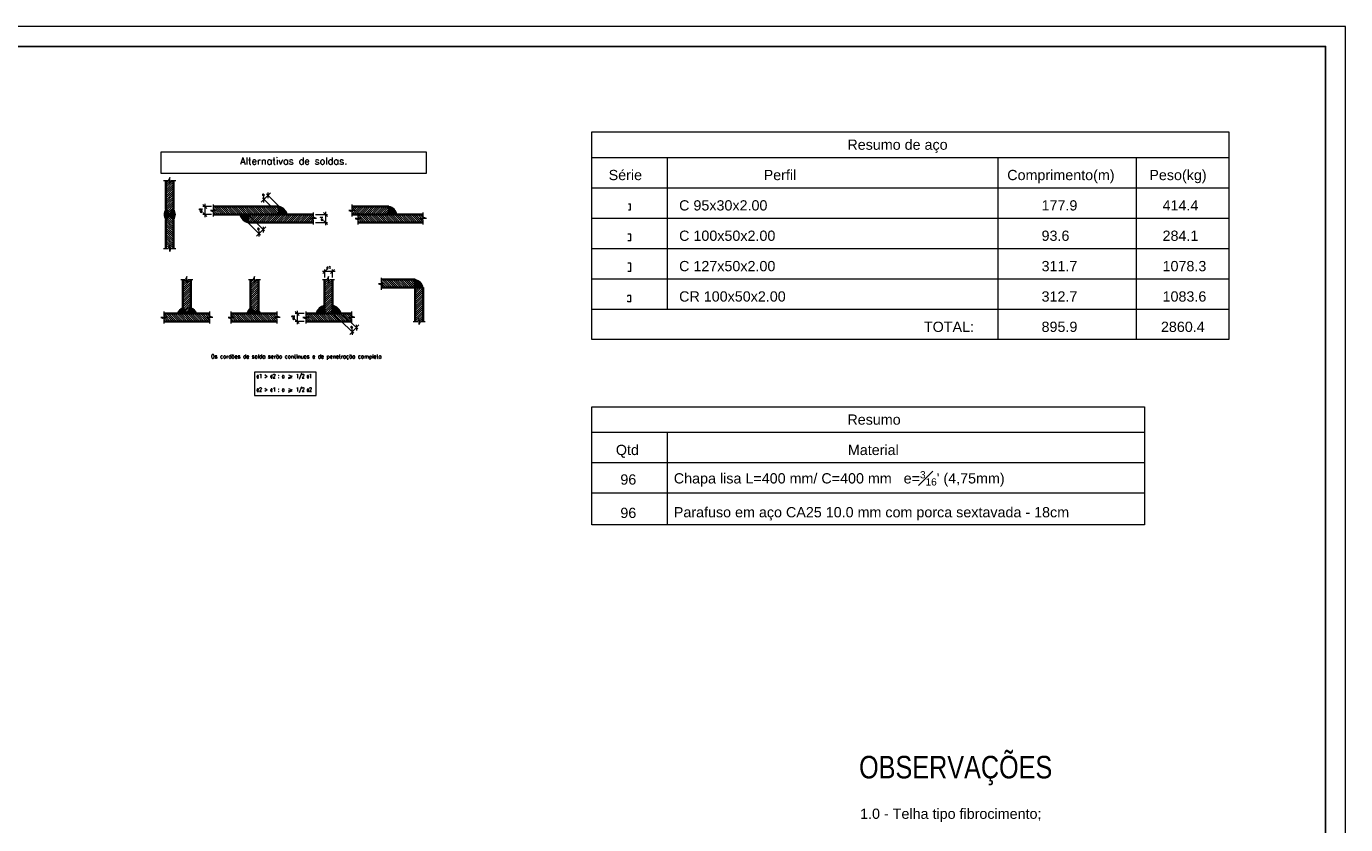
# Model space of a CAD drawing. Header units: millimetres. Extents: x -125 to 300, y 6 to 90.
# Tile 68 of 132: x 80 to 146, y 50 to 90. Entities that reach past the tile are written whole.
import ezdxf
from ezdxf.enums import TextEntityAlignment as Align

# ---------------------------------------------------------------- set-up
doc = ezdxf.new("R2010")
doc.units = ezdxf.units.MM
for name, color, linetype, lineweight in [('0-CYPE0', 1, 'Continuous', 13), ('0-CYPE1', 2, 'Continuous', 18), ('0-CYPE2', 4, 'Continuous', 35), ('Aux', 7, 'Continuous', 5), ('Banzo superior e inferior', 2, 'Continuous', 9), ('CYPECABECERA', 2, 'Continuous', 18), ('Diagonal', 76, 'Continuous', 9), ('Metálica', 255, 'Continuous', 9), ('Montante', 212, 'Continuous', 9), ('Texto carimbo', 7, 'Continuous', 13)]:
    doc.layers.add(name, color=color, linetype=linetype, lineweight=lineweight)
doc.layers.add('MARGINT', color=7, linetype='Continuous')
doc.styles.add('ARIAL', font='arial.ttf')
doc.styles.add('CYPETXT', font='romans', dxfattribs={"height": 0.2})

# ---------------------------------------------------------------- blocks, each defined once
blk = doc.blocks.new('diagonal')
at = {"layer": 'Diagonal'}
for p, q in [((-212.141, 71.526), (-212.081, 71.526)), ((-212.141, 71.34), (-212.081, 71.34)), ((-212.081, 71.34), (-212.081, 71.526))]:
    blk.add_line(p, q, dxfattribs=at)
blk = doc.blocks.new('banzos')
at = {"layer": 'Banzo superior e inferior'}
for p, q in [((-209.845, 75.621), (-209.945, 75.621)), ((-209.845, 75.367), (-209.945, 75.367)), ((-209.845, 75.367), (-209.845, 75.621))]:
    blk.add_line(p, q, dxfattribs=at)
blk = doc.blocks.new('montante')
at = {"layer": 'Montante'}
for p, q in [((-209.557, 76.481), (-209.657, 76.481)), ((-209.557, 76.281), (-209.657, 76.281)), ((-209.557, 76.281), (-209.557, 76.481))]:
    blk.add_line(p, q, dxfattribs=at)

msp = doc.modelspace()

# ---------------------------------------------------------------- linework, layer by layer
at = {"layer": '0-CYPE0'}
for p, q in [((87.15545, 82.11719), (87.35112, 82.31286)), ((87.35112, 82.40947), (87.28787, 82.25666)), ((87.35112, 82.10385), (87.35112, 82.40947)), ((87.04938, 82.25666), (87.28787, 82.25666)), ((87.15545, 82.22325), (87.18885, 82.25666)), ((87.15545, 81.90506), (87.50705, 82.25666)), ((87.15545, 82.01112), (87.35112, 82.2068)), ((87.15545, 81.79899), (87.5468, 82.19034)), ((87.15545, 81.69292), (87.5468, 82.08428)), ((87.15545, 81.58686), (87.5468, 81.97821)), ((87.15545, 81.48079), (87.5468, 81.87214)), ((87.15545, 81.37473), (87.5468, 81.76608)), ((87.15545, 81.26866), (87.5468, 81.66001)), ((87.35112, 82.10385), (87.41437, 82.25666)), ((87.41437, 82.25666), (87.65286, 82.25666)), ((87.15545, 81.16259), (87.5468, 81.55395)), ((87.15545, 81.05653), (87.5468, 81.44788)), ((87.15545, 80.95046), (87.5468, 81.34181)), ((87.15545, 80.8444), (87.5468, 81.23575)), ((87.19232, 80.7752), (87.5468, 81.12968)), ((87.23485, 80.71167), (87.5468, 81.02362)), ((89.53735, 80.82375), (89.53735, 81.06224)), ((96.45135, 80.82375), (96.45135, 81.06224)), ((87.5468, 80.04373), (87.20987, 80.38065)), ((87.5468, 80.14979), (87.2524, 80.44419)), ((87.27738, 80.64814), (87.5468, 80.91755)), ((87.5468, 80.25586), (87.29494, 80.50772)), ((87.31992, 80.5846), (87.50874, 80.77342)), ((87.42008, 80.48865), (87.3439, 80.56482)), ((89.38454, 80.76049), (89.53735, 80.69724)), ((89.69017, 80.76049), (89.38454, 80.76049)), ((89.64449, 80.7794), (89.53735, 80.88654)), ((89.69017, 80.76049), (89.53735, 80.82375)), ((89.53735, 80.45875), (89.53735, 80.69724)), ((89.6456, 80.56616), (89.53735, 80.6744)), ((89.75033, 80.5675), (89.55733, 80.76049)), ((89.9638, 80.56616), (89.5632, 80.96675)), ((89.85773, 80.56616), (89.6634, 80.76049)), ((90.0712, 80.56482), (89.67061, 80.96541)), ((90.17727, 80.56482), (89.77668, 80.96541)), ((90.28334, 80.56482), (89.88408, 80.96407)), ((90.3894, 80.56482), (89.98881, 80.96541)), ((90.49547, 80.56482), (90.09488, 80.96541)), ((90.60153, 80.56482), (90.20228, 80.96407)), ((90.7076, 80.56482), (90.30701, 80.96541)), ((90.81367, 80.56482), (90.41307, 80.96541)), ((90.91973, 80.56482), (90.52048, 80.96407)), ((91.0258, 80.56482), (90.62521, 80.96541)), ((91.13186, 80.56482), (90.73127, 80.96541)), ((91.23793, 80.56482), (90.83734, 80.96541)), ((91.344, 80.56482), (90.9434, 80.96541)), ((91.45006, 80.56482), (91.04947, 80.96541)), ((91.55613, 80.56482), (91.15554, 80.96541)), ((91.25495, 80.47221), (91.34755, 80.56482)), ((91.25495, 80.26008), (91.55969, 80.56482)), ((91.25495, 80.36614), (91.45362, 80.56482)), ((91.66219, 80.56482), (91.2616, 80.96541)), ((91.26516, 80.16423), (91.66575, 80.56482)), ((91.76826, 80.56482), (91.36767, 80.96541)), ((91.37122, 80.16423), (91.77182, 80.56482)), ((91.87433, 80.56482), (91.47373, 80.96541)), ((91.47729, 80.16423), (91.87788, 80.56482)), ((91.98039, 80.56482), (91.5798, 80.96541)), ((91.58336, 80.16423), (91.98395, 80.56482)), ((92.08646, 80.56482), (91.68587, 80.96541)), ((91.68942, 80.16423), (92.09002, 80.56482)), ((92.19252, 80.56482), (91.79193, 80.96541)), ((91.79549, 80.16423), (92.19608, 80.56482)), ((92.29859, 80.56482), (91.898, 80.96541)), ((91.90156, 80.16423), (92.30215, 80.56482)), ((92.40466, 80.56482), (92.00406, 80.96541)), ((92.00762, 80.16423), (92.40821, 80.56482)), ((92.51072, 80.56482), (92.11013, 80.96541)), ((92.11369, 80.16423), (92.51428, 80.56482)), ((92.61679, 80.56482), (92.2162, 80.96541)), ((92.21975, 80.16423), (92.62035, 80.56482)), ((92.72285, 80.56482), (92.32226, 80.96541)), ((92.32582, 80.16423), (92.72641, 80.56482)), ((92.8106, 80.58314), (92.42833, 80.96541)), ((92.43189, 80.16423), (92.83248, 80.56482)), ((92.8106, 80.6892), (92.53439, 80.96541)), ((92.53795, 80.16423), (92.93854, 80.56482)), ((92.8106, 80.79527), (92.64046, 80.96541)), ((92.64402, 80.16423), (93.04461, 80.56482)), ((92.8106, 80.90134), (92.74653, 80.96541)), ((92.75008, 80.16423), (93.15068, 80.56482)), ((92.85615, 80.16423), (93.25674, 80.56482)), ((92.96222, 80.16423), (93.36281, 80.56482)), ((93.06828, 80.16423), (93.46887, 80.56482)), ((93.17435, 80.16423), (93.57494, 80.56482)), ((93.28041, 80.16423), (93.68101, 80.56482)), ((93.38648, 80.16423), (93.78707, 80.56482)), ((93.49255, 80.16423), (93.89314, 80.56482)), ((93.59861, 80.16423), (93.9992, 80.56482)), ((93.70468, 80.16423), (94.10527, 80.56482)), ((93.81074, 80.16423), (94.21134, 80.56482)), ((93.91681, 80.16423), (94.3174, 80.56482)), ((94.02288, 80.16423), (94.42347, 80.56482)), ((94.12894, 80.16423), (94.52819, 80.56348)), ((94.23501, 80.16423), (94.41449, 80.34371)), ((94.37538, 80.3599), (94.52819, 80.29665)), ((94.68101, 80.3599), (94.37538, 80.3599)), ((94.43068, 80.3599), (94.52819, 80.45741)), ((94.52819, 80.42315), (94.52819, 80.66164)), ((94.68101, 80.3599), (94.52819, 80.42315)), ((96.45135, 80.90134), (96.51542, 80.96541)), ((96.45135, 80.58314), (96.83362, 80.96541)), ((96.60416, 80.76049), (96.45135, 80.82375)), ((96.45135, 80.6892), (96.52264, 80.76049)), ((96.45135, 80.45875), (96.45135, 80.69724)), ((96.47149, 80.81541), (96.62149, 80.96541)), ((96.5391, 80.56482), (96.93969, 80.96541)), ((96.5465, 80.78436), (96.72756, 80.96541)), ((96.60564, 80.3599), (96.75846, 80.29665)), ((96.91127, 80.3599), (96.60564, 80.3599)), ((96.64516, 80.56482), (97.04575, 80.96541)), ((96.75123, 80.56482), (97.15182, 80.96541)), ((96.95165, 80.16423), (96.75597, 80.3599)), ((96.75846, 80.42315), (96.75846, 80.66164)), ((96.82727, 80.39467), (96.75846, 80.46348)), ((96.91127, 80.3599), (96.75846, 80.42315)), ((97.16378, 80.16423), (96.76319, 80.56482)), ((96.85729, 80.56482), (97.25789, 80.96541)), ((97.05771, 80.16423), (96.86204, 80.3599)), ((97.26984, 80.16423), (96.86925, 80.56482)), ((96.96336, 80.56482), (97.36395, 80.96541)), ((97.37591, 80.16423), (96.97532, 80.56482)), ((97.06943, 80.56482), (97.47002, 80.96541)), ((97.48198, 80.16423), (97.08138, 80.56482)), ((97.17549, 80.56482), (97.57608, 80.96541)), ((97.58804, 80.16423), (97.18745, 80.56482)), ((97.28156, 80.56482), (97.68215, 80.96541)), ((97.69411, 80.16423), (97.29352, 80.56482)), ((97.38762, 80.56482), (97.78822, 80.96541)), ((97.80017, 80.16423), (97.39958, 80.56482)), ((97.49369, 80.56482), (97.89428, 80.96541)), ((97.90624, 80.16423), (97.50565, 80.56482)), ((97.59976, 80.56482), (98.00035, 80.96541)), ((98.01231, 80.16423), (97.61171, 80.56482)), ((97.70582, 80.56482), (98.10641, 80.96541)), ((98.11837, 80.16423), (97.71912, 80.56348)), ((97.81189, 80.56482), (98.21248, 80.96541)), ((98.22444, 80.16423), (97.82385, 80.56482)), ((97.91795, 80.56482), (98.29165, 80.93851)), ((98.3305, 80.16423), (97.92991, 80.56482)), ((98.02402, 80.56482), (98.29165, 80.83245)), ((98.43657, 80.16423), (98.03598, 80.56482)), ((98.13009, 80.56482), (98.29165, 80.72638)), ((98.54264, 80.16423), (98.14204, 80.56482)), ((98.23615, 80.56482), (98.29165, 80.62032)), ((98.6487, 80.16423), (98.24811, 80.56482)), ((98.75477, 80.16423), (98.35418, 80.56482)), ((98.86083, 80.16423), (98.46024, 80.56482)), ((98.9669, 80.16423), (98.56631, 80.56482)), ((99.07297, 80.16423), (98.67237, 80.56482)), ((99.17903, 80.16423), (98.77844, 80.56482)), ((99.2851, 80.16423), (98.88451, 80.56482)), ((99.39116, 80.16423), (98.99057, 80.56482)), ((99.49723, 80.16423), (99.09664, 80.56482)), ((99.6033, 80.16423), (99.2027, 80.56482)), ((99.70936, 80.16423), (99.30877, 80.56482)), ((99.81543, 80.16423), (99.41484, 80.56482)), ((99.92149, 80.16423), (99.5209, 80.56482)), ((100.00924, 80.18254), (99.62697, 80.56482)), ((99.93795, 80.3599), (99.73303, 80.56482)), ((100.04402, 80.3599), (99.8391, 80.56482)), ((99.85643, 80.3599), (100.00924, 80.29665)), ((100.16205, 80.3599), (99.85643, 80.3599)), ((100.00924, 80.50074), (99.94517, 80.56482)), ((100.00924, 80.42315), (100.00924, 80.66164)), ((100.16205, 80.3599), (100.00924, 80.42315)), ((87.5468, 79.83159), (87.15545, 80.22295)), ((87.5468, 79.72553), (87.15545, 80.11688)), ((87.5468, 79.61946), (87.15545, 80.01081)), ((87.5468, 79.5134), (87.15545, 79.90475)), ((87.5468, 79.40733), (87.15545, 79.79868)), ((87.5468, 79.30126), (87.15545, 79.69262)), ((87.5468, 79.93766), (87.16734, 80.31712)), ((94.34107, 80.16423), (94.48951, 80.31266)), ((94.44714, 80.16423), (94.52819, 80.24528)), ((94.52819, 80.05816), (94.52819, 80.29665)), ((96.75846, 80.05816), (96.75846, 80.29665)), ((96.84558, 80.16423), (96.75846, 80.25135)), ((100.00924, 80.28861), (99.99552, 80.30233)), ((100.00924, 80.05816), (100.00924, 80.29665)), ((87.5468, 79.1952), (87.15545, 79.58655)), ((87.5468, 79.08913), (87.15545, 79.48048)), ((87.5468, 78.98307), (87.15545, 79.37442)), ((87.5468, 78.877), (87.15545, 79.26835)), ((87.3338, 78.98394), (87.15545, 79.16229)), ((87.30275, 78.90892), (87.15545, 79.05622)), ((87.04938, 78.87298), (87.28787, 78.87298)), ((87.23262, 78.87298), (87.15545, 78.95015)), ((87.44475, 78.87298), (87.35112, 78.96661)), ((87.35112, 78.72017), (87.41437, 78.87298)), ((87.41437, 78.87298), (87.65286, 78.87298)), ((87.90772, 77.31395), (88.14621, 77.31395)), ((88.01378, 77.21209), (88.11564, 77.31395)), ((88.01378, 77.10603), (88.20946, 77.3017)), ((88.01378, 76.89389), (88.41437, 77.29449)), ((88.01378, 76.99996), (88.20946, 77.19564)), ((88.01378, 76.78783), (88.41437, 77.18842)), ((88.01378, 76.68176), (88.41437, 77.08235)), ((88.20946, 77.16113), (88.27271, 77.31395)), ((88.23383, 77.22), (88.32777, 77.31395)), ((88.27271, 77.31395), (88.5112, 77.31395)), ((91.27895, 77.31395), (91.51744, 77.31395)), ((91.38502, 77.16669), (91.5807, 77.36237)), ((91.38502, 77.27276), (91.42621, 77.31395)), ((91.38502, 76.95456), (91.74441, 77.31395)), ((91.38502, 77.06062), (91.5807, 77.2563)), ((91.38502, 76.84849), (91.78201, 77.24548)), ((91.38502, 76.74243), (91.78201, 77.13941)), ((91.5807, 77.16113), (91.64395, 77.31395)), ((91.64395, 77.31395), (91.88244, 77.31395)), ((94.97442, 77.31395), (95.21291, 77.31395)), ((95.08049, 77.12129), (95.27617, 77.31696)), ((95.08049, 77.22735), (95.16708, 77.31395)), ((95.08049, 76.90915), (95.48108, 77.30975)), ((95.08049, 77.01522), (95.27617, 77.2109)), ((95.08049, 76.80309), (95.48108, 77.20368)), ((95.08049, 76.69702), (95.48108, 77.09762)), ((95.27617, 77.16113), (95.33942, 77.31395)), ((95.31131, 77.24604), (95.37921, 77.31395)), ((95.33942, 77.31395), (95.57791, 77.31395)), ((97.76611, 77.10903), (97.91892, 77.04578)), ((98.07173, 77.10903), (97.76611, 77.10903)), ((97.91892, 77.17228), (97.91892, 77.41077)), ((98.03881, 77.12266), (97.91892, 77.24254)), ((98.07173, 77.10903), (97.91892, 77.17228)), ((97.91892, 76.80729), (97.91892, 77.04578)), ((98.14204, 76.91335), (97.94637, 77.10903)), ((98.35418, 76.91335), (97.95358, 77.31395)), ((98.24811, 76.91335), (98.05243, 77.10903)), ((98.46024, 76.91335), (98.05965, 77.31395)), ((98.56631, 76.91335), (98.16572, 77.31395)), ((98.67237, 76.91335), (98.27178, 77.31395)), ((98.77844, 76.91335), (98.37785, 77.31395)), ((98.88451, 76.91335), (98.48391, 77.31395)), ((98.99057, 76.91335), (98.58998, 77.31395)), ((99.09664, 76.91335), (98.69605, 77.31395)), ((99.2027, 76.91335), (98.80211, 77.31395)), ((99.30877, 76.91335), (98.90818, 77.31395)), ((99.41484, 76.91335), (99.01424, 77.31395)), ((99.5209, 76.91335), (99.12031, 77.31395)), ((99.60865, 76.93167), (99.22638, 77.31395)), ((99.60865, 77.03774), (99.33244, 77.31395)), ((99.60865, 77.1438), (99.43851, 77.31395)), ((99.60865, 77.24987), (99.54457, 77.31395)), ((88.01378, 76.5757), (88.41437, 76.97629)), ((88.01378, 76.46963), (88.41437, 76.87022)), ((88.01378, 76.36356), (88.41437, 76.76416)), ((88.01378, 76.2575), (88.41437, 76.65809)), ((88.01378, 76.15143), (88.41437, 76.55202)), ((88.01378, 76.04537), (88.41437, 76.44596)), ((91.38502, 76.63636), (91.78201, 77.03334)), ((91.38502, 76.53029), (91.78201, 76.92728)), ((91.38502, 76.42423), (91.78201, 76.82121)), ((91.38502, 76.31816), (91.78201, 76.71515)), ((91.38502, 76.2121), (91.78201, 76.60908)), ((91.38502, 76.10603), (91.78201, 76.50301)), ((91.38502, 75.99996), (91.78201, 76.39695)), ((95.08049, 76.59096), (95.48108, 76.99155)), ((95.08049, 76.48489), (95.48108, 76.88548)), ((95.08049, 76.37882), (95.48108, 76.77942)), ((95.08049, 76.27276), (95.48108, 76.67335)), ((95.08049, 76.16669), (95.48108, 76.56729)), ((95.08049, 76.06063), (95.48108, 76.46122)), ((98.03598, 76.91335), (97.91892, 77.03041)), ((97.92991, 76.91335), (97.91892, 76.92435)), ((99.60865, 76.82676), (99.69524, 76.91335)), ((99.60865, 76.72069), (99.80131, 76.91335)), ((99.60865, 76.61463), (99.90737, 76.91335)), ((99.60865, 76.50856), (100.00924, 76.90915)), ((99.60865, 76.4025), (100.00924, 76.80309)), ((99.60865, 76.29643), (100.00924, 76.69702)), ((99.60865, 76.19036), (100.00924, 76.59096)), ((99.60865, 76.0843), (100.00924, 76.48489)), ((99.60865, 75.97823), (100.00924, 76.37882)), ((88.01378, 75.9393), (88.41437, 76.33989)), ((88.04036, 75.85982), (88.41437, 76.23383)), ((88.0831, 75.79648), (88.41437, 76.12776)), ((88.12583, 75.73315), (88.41437, 76.02169)), ((88.16856, 75.66981), (88.41437, 75.91563)), ((89.35914, 75.48255), (89.35914, 75.72104)), ((91.38752, 75.8964), (91.78201, 76.29088)), ((91.43737, 75.84018), (91.78201, 76.18482)), ((91.48722, 75.78396), (91.78201, 76.07875)), ((91.53707, 75.72775), (91.78201, 75.97268)), ((91.58692, 75.67153), (91.78201, 75.86662)), ((92.70785, 75.48255), (92.70785, 75.72104)), ((94.15465, 75.48255), (94.15465, 75.72104)), ((95.08049, 75.95456), (95.48108, 76.35515)), ((95.08049, 75.84849), (95.48108, 76.24909)), ((95.08049, 75.74243), (95.48108, 76.14302)), ((95.08049, 75.63636), (95.48108, 76.03696)), ((95.17441, 75.62421), (95.48108, 75.93089)), ((95.28047, 75.62421), (95.48108, 75.82482)), ((99.60865, 75.87217), (100.00924, 76.27276)), ((99.60865, 75.7661), (100.00924, 76.16669)), ((99.60865, 75.66003), (100.00924, 76.06063)), ((99.60865, 75.55397), (100.00924, 75.95456)), ((99.60865, 75.4479), (100.00924, 75.84849)), ((99.60865, 75.34184), (100.00924, 75.74243)), ((86.91621, 75.4193), (87.06902, 75.35604)), ((87.22183, 75.4193), (86.91621, 75.4193)), ((87.15351, 75.44758), (87.06902, 75.53207)), ((87.06902, 75.11755), (87.06902, 75.35604)), ((87.16533, 75.22362), (87.06902, 75.31994)), ((87.2714, 75.22362), (87.07572, 75.4193)), ((87.48353, 75.22362), (87.08294, 75.62421)), ((87.37746, 75.22362), (87.18179, 75.4193)), ((87.5896, 75.22362), (87.189, 75.62421)), ((87.69566, 75.22362), (87.29507, 75.62421)), ((87.80173, 75.22362), (87.40114, 75.62421)), ((87.90779, 75.22362), (87.5072, 75.62421)), ((88.01386, 75.22362), (87.61327, 75.62421)), ((88.11993, 75.22362), (87.71933, 75.62421)), ((88.22599, 75.22362), (87.8254, 75.62421)), ((88.33206, 75.22362), (87.93147, 75.62421)), ((88.43812, 75.22362), (88.03753, 75.62421)), ((88.54419, 75.22362), (88.1436, 75.62421)), ((88.65026, 75.22362), (88.24966, 75.62421)), ((88.75632, 75.22362), (88.35573, 75.62421)), ((88.86239, 75.22362), (88.4618, 75.62421)), ((88.96845, 75.22362), (88.56786, 75.62421)), ((89.07452, 75.22362), (88.67393, 75.62421)), ((89.18059, 75.22362), (88.77999, 75.62421)), ((89.28665, 75.22362), (88.88606, 75.62421)), ((89.35914, 75.2572), (88.99213, 75.62421)), ((89.30311, 75.4193), (89.09819, 75.62421)), ((89.40917, 75.4193), (89.20426, 75.62421)), ((89.20633, 75.4193), (89.35914, 75.35604)), ((89.51195, 75.4193), (89.20633, 75.4193)), ((89.35914, 75.5754), (89.31032, 75.62421)), ((89.51195, 75.4193), (89.35914, 75.48255)), ((89.35914, 75.11755), (89.35914, 75.35604)), ((90.26492, 75.4193), (90.41773, 75.35604)), ((90.57054, 75.4193), (90.26492, 75.4193)), ((90.55944, 75.22362), (90.36377, 75.4193)), ((90.77158, 75.22362), (90.41773, 75.57747)), ((90.41773, 75.11755), (90.41773, 75.35604)), ((90.45338, 75.22362), (90.41773, 75.25927)), ((90.66551, 75.22362), (90.46983, 75.4193)), ((90.87764, 75.22362), (90.47705, 75.62421)), ((90.98371, 75.22362), (90.58312, 75.62421)), ((91.08977, 75.22362), (90.68918, 75.62421)), ((91.19584, 75.22362), (90.79525, 75.62421)), ((91.30191, 75.22362), (90.90131, 75.62421)), ((91.40797, 75.22362), (91.00738, 75.62421)), ((91.51404, 75.22362), (91.11345, 75.62421)), ((91.62011, 75.22362), (91.21951, 75.62421)), ((91.72617, 75.22362), (91.32558, 75.62421)), ((91.83224, 75.22362), (91.43164, 75.62421)), ((91.9383, 75.22362), (91.53771, 75.62421)), ((92.04437, 75.22362), (91.64378, 75.62421)), ((92.15044, 75.22362), (91.74984, 75.62421)), ((92.2565, 75.22362), (91.85591, 75.62421)), ((92.36257, 75.22362), (91.96197, 75.62421)), ((92.46863, 75.22362), (92.06804, 75.62421)), ((92.5747, 75.22362), (92.17411, 75.62421)), ((92.68077, 75.22362), (92.28017, 75.62421)), ((92.59116, 75.4193), (92.38624, 75.62421)), ((92.69722, 75.4193), (92.4923, 75.62421)), ((92.55504, 75.4193), (92.70785, 75.35604)), ((92.86066, 75.4193), (92.55504, 75.4193)), ((92.70785, 75.51473), (92.59837, 75.62421)), ((92.70785, 75.3026), (92.61666, 75.39379)), ((92.70785, 75.6208), (92.70444, 75.62421)), ((92.86066, 75.4193), (92.70785, 75.48255)), ((92.70785, 75.11755), (92.70785, 75.35604)), ((94.00183, 75.4193), (94.15465, 75.35604)), ((94.30746, 75.4193), (94.00183, 75.4193)), ((94.34177, 75.22362), (94.14609, 75.4193)), ((94.5539, 75.22362), (94.15465, 75.62287)), ((94.2131, 75.45835), (94.15465, 75.51681)), ((94.30746, 75.4193), (94.15465, 75.48255)), ((94.15465, 75.11755), (94.15465, 75.35604)), ((94.2357, 75.22362), (94.15465, 75.30467)), ((94.44783, 75.22362), (94.25216, 75.4193)), ((94.65996, 75.22362), (94.25937, 75.62421)), ((94.76603, 75.22362), (94.36544, 75.62421)), ((94.8721, 75.22362), (94.4715, 75.62421)), ((94.97816, 75.22362), (94.57757, 75.62421)), ((95.08423, 75.22362), (94.68364, 75.62421)), ((95.19029, 75.22362), (94.7897, 75.62421)), ((95.29636, 75.22362), (94.89577, 75.62421)), ((95.40243, 75.22362), (95.00183, 75.62421)), ((95.50849, 75.22362), (95.1079, 75.62421)), ((95.61456, 75.22362), (95.21397, 75.62421)), ((95.72062, 75.22362), (95.32003, 75.62421)), ((95.38654, 75.62421), (95.48108, 75.71876)), ((95.82669, 75.22362), (95.4261, 75.62421)), ((95.93276, 75.22362), (95.53216, 75.62421)), ((96.03882, 75.22362), (95.63823, 75.62421)), ((96.14489, 75.22362), (95.7443, 75.62421)), ((96.25095, 75.22362), (95.85036, 75.62421)), ((96.35702, 75.22362), (95.95643, 75.62421)), ((96.44477, 75.24194), (96.06249, 75.62421)), ((96.37348, 75.4193), (96.16856, 75.62421)), ((96.47954, 75.4193), (96.27463, 75.62421)), ((96.29196, 75.4193), (96.44477, 75.35604)), ((96.59758, 75.4193), (96.29196, 75.4193)), ((96.44477, 75.56014), (96.38069, 75.62421)), ((96.44477, 75.348), (96.43105, 75.36172)), ((96.44477, 75.11755), (96.44477, 75.35604)), ((99.50258, 75.22362), (99.74107, 75.22362)), ((99.60865, 75.23577), (100.00924, 75.63636)), ((99.70257, 75.22362), (99.76827, 75.28932)), ((99.80433, 75.37643), (99.74107, 75.22362)), ((99.80433, 75.32538), (100.00924, 75.5303)), ((99.80433, 75.21931), (100.00924, 75.42423)), ((99.80433, 75.07081), (99.80433, 75.37643)), ((99.80433, 75.07081), (99.86758, 75.22362)), ((99.86758, 75.22362), (100.10607, 75.22362)), ((99.9147, 75.22362), (100.00924, 75.31816))]:
    msp.add_line(p, q, dxfattribs=at)
for points in [[(96.60416, 80.76049), (96.29854, 80.76049), (96.45135, 80.69724)], [(87.35112, 78.72017), (87.35112, 79.02579), (87.28787, 78.87298)], [(88.20946, 77.16113), (88.20946, 77.46676), (88.14621, 77.31395)], [(91.5807, 77.16113), (91.5807, 77.46676), (91.51744, 77.31395)], [(95.27617, 77.16113), (95.27617, 77.46676), (95.21291, 77.31395)], [(87.22183, 75.4193), (87.06902, 75.48255), (87.06902, 75.72104)], [(90.57054, 75.4193), (90.41773, 75.48255), (90.41773, 75.72104)], [(96.59758, 75.4193), (96.44477, 75.48255), (96.44477, 75.72104)]]:
    msp.add_lwpolyline(points, dxfattribs=at)
for centre, radius, start, end in [((87.46147, 80.55264), 0.38111, 138.9889041, 218.8888426), ((87.52724, 80.62265), 0.42584, 150.8189929, 218.5503965), ((87.75781, 80.62014), 0.63797, 160.7684623, 205.8753668), ((87.59064, 80.65281), 0.46589, 159.085055, 215.4554504), ((87.38285, 80.63308), 0.24022, 143.0669312, 235.4084191), ((87.48128, 80.66855), 0.30072, 160.7557999, 223.6433037), ((87.45755, 80.65727), 0.25095, 161.8862456, 224.256655), ((87.59141, 80.77015), 0.37011, 186.4783963, 220.4643047), ((87.45078, 80.67168), 0.19965, 175.7363544, 212.3597021), ((87.11084, 80.77015), 0.37011, 319.5356976, 353.5216059), ((87.25146, 80.67168), 0.19965, 327.6403002, 4.2636478), ((87.2447, 80.65727), 0.25095, 315.7433472, 18.1137566), ((87.22096, 80.66855), 0.30072, 316.3566985, 19.2442023), ((87.3194, 80.63308), 0.24022, 304.5915832, 36.9330711), ((87.1116, 80.65281), 0.46589, 324.5445519, 20.9149473), ((87.175, 80.62265), 0.42584, 321.4496058, 29.1810094), ((86.94443, 80.62014), 0.63797, 334.1246354, 19.23154), ((87.24078, 80.55264), 0.38111, 321.1111596, 41.0110982), ((91.37613, 80.7394), 0.53538, 199.0315579, 256.9170828), ((91.3985, 80.67853), 0.52712, 192.4579558, 254.196049), ((91.50026, 80.83512), 0.6515, 204.5129878, 247.8807936), ((91.49748, 80.87265), 0.6515, 208.1967626, 248.1444687), ((91.56976, 80.85458), 0.6515, 206.4084468, 241.1039633), ((91.58783, 80.87265), 0.6515, 208.1967626, 239.27216), ((91.55308, 80.95048), 0.6515, 216.2968962, 242.7665723), ((91.61286, 80.93381), 0.6515, 214.4974076, 236.6763174), ((91.60035, 80.98384), 0.6515, 220.0286276, 237.983406), ((91.59577, 81.04907), 0.6515, 228.0118777, 238.4564973), ((91.69348, 80.93937), 0.6515, 215.0927681, 227.6911932), ((91.71295, 80.98801), 0.6515, 220.5091673, 225.3319249), ((92.66704, 80.45111), 0.52712, 12.4579359, 74.1960864), ((92.68941, 80.39024), 0.53538, 19.031538, 76.917063), ((92.56529, 80.29451), 0.6515, 24.5130252, 67.880831), ((92.56807, 80.25699), 0.6515, 28.1967428, 68.1445062), ((92.49578, 80.27505), 0.6515, 26.4084269, 61.1039435), ((92.47771, 80.25699), 0.6515, 28.1967428, 59.2721401), ((92.4652, 80.1458), 0.6515, 40.0286077, 57.9834435), ((92.37206, 80.19027), 0.6515, 35.0928055, 47.6912307), ((92.46977, 80.08057), 0.6515, 48.0119152, 58.4564774), ((92.51247, 80.17915), 0.6515, 36.2968763, 62.7665524), ((92.45269, 80.19583), 0.6515, 34.4973878, 56.6762975), ((92.3526, 80.14163), 0.6515, 40.5092047, 45.3319051), ((98.14809, 80.45111), 0.52712, 12.4579359, 74.1960864), ((98.17046, 80.39024), 0.53538, 19.031538, 76.917063), ((98.04634, 80.29451), 0.6515, 24.5130252, 67.880831), ((98.04912, 80.25699), 0.6515, 28.1967428, 68.1445062), ((97.97683, 80.27505), 0.6515, 26.4084269, 61.1039435), ((97.95876, 80.25699), 0.6515, 28.1967428, 59.2721401), ((97.99351, 80.17915), 0.6515, 36.2968763, 62.7665524), ((97.94625, 80.1458), 0.6515, 40.0286077, 57.9834435), ((97.85311, 80.19027), 0.6515, 35.0928055, 47.6912307), ((97.95082, 80.08057), 0.6515, 48.0119152, 58.4564774), ((97.93374, 80.19583), 0.6515, 34.4973878, 56.6762975), ((97.83365, 80.14163), 0.6515, 40.5092047, 45.3319051), ((99.39512, 76.63332), 0.6515, 25.4569732, 70.86766), ((99.327, 76.64305), 0.6515, 24.5130252, 64.3860749), ((99.32978, 76.60552), 0.6515, 28.1967428, 64.6569121), ((99.27418, 76.52769), 0.6515, 36.2968763, 59.1102796), ((99.2144, 76.54437), 0.6515, 34.4973878, 52.7611623), ((99.36176, 76.6903), 0.6515, 20.5739404, 67.7306015), ((99.2575, 76.62359), 0.6515, 26.4084269, 57.3849317), ((99.23943, 76.60552), 0.6515, 28.1967428, 55.4773834), ((99.11431, 76.49016), 0.6515, 40.5092047, 40.6441936), ((99.22692, 76.49433), 0.6515, 40.0286077, 54.1309325), ((99.13378, 76.53881), 0.6515, 35.0928055, 43.2060025), ((99.23149, 76.42911), 0.6515, 48.0119152, 54.6256243), ((88.05175, 75.52802), 0.32258, 90.9137344, 162.6508005), ((88.12051, 75.50509), 0.3784, 103.5978167, 161.6508746), ((88.34543, 75.31638), 0.6515, 119.5128654, 151.8032771), ((88.31068, 75.23855), 0.6515, 113.0895502, 143.7031435), ((88.37045, 75.25523), 0.6515, 118.3244364, 145.5026321), ((88.35794, 75.20519), 0.6515, 114.9225567, 139.9714121), ((88.35337, 75.13997), 0.6515, 111.3156155, 131.9881047), ((88.45108, 75.24967), 0.6515, 123.9383914, 144.9072143), ((88.47054, 75.20102), 0.6515, 122.9644778, 139.4908151), ((88.50103, 75.20102), 0.6515, 125.1872675, 139.4908151), ((88.50103, 75.18578), 0.6515, 124.4375523, 137.703817), ((87.92713, 75.18578), 0.6515, 42.2962028, 55.5624103), ((87.92713, 75.20102), 0.6515, 40.5092047, 54.812695), ((88.07479, 75.13997), 0.6515, 48.0119152, 68.6844043), ((87.95761, 75.20102), 0.6515, 40.5092047, 57.0354848), ((87.97707, 75.24967), 0.6515, 35.0928055, 56.0616284), ((88.07021, 75.20519), 0.6515, 40.0286077, 65.0774631), ((88.0577, 75.25523), 0.6515, 34.4973878, 61.6755835), ((88.11748, 75.23855), 0.6515, 36.2968763, 66.9104124), ((88.3764, 75.52802), 0.32258, 17.3492193, 89.0862855), ((88.30764, 75.50509), 0.3784, 18.349088, 76.4021458), ((88.08272, 75.31638), 0.6515, 28.1967428, 60.4871544), ((91.63809, 75.55503), 0.42721, 126.3251617, 170.6800019), ((91.48593, 75.61941), 0.25607, 106.0892091, 178.758363), ((91.68771, 75.53814), 0.45212, 130.2254573, 169.0257581), ((91.64778, 75.49033), 0.41203, 121.122132, 161.0388411), ((91.69909, 75.52224), 0.40615, 129.430994, 165.4592677), ((91.68004, 75.50414), 0.36878, 125.1221795, 160.9985621), ((91.66301, 75.50566), 0.29815, 121.3031293, 156.5712599), ((91.76236, 75.56788), 0.37642, 141.122026, 171.3932197), ((91.76092, 75.58994), 0.31582, 145.5002829, 173.7700206), ((91.91592, 75.95465), 0.47154, 198.5490701, 224.4888748), ((91.78472, 75.62537), 0.30751, 154.0034923, 180.2156812), ((91.7781, 75.64144), 0.28616, 163.4198818, 183.4512311), ((91.89421, 75.52224), 0.40615, 150.3624601, 165.4592677), ((91.81083, 75.71367), 0.29277, 173.4573002, 197.7913907), ((91.36458, 75.95465), 0.47154, 315.5111274, 334.6205304), ((91.46967, 75.71367), 0.29277, 342.2086115, 4.6713646), ((91.49578, 75.62537), 0.30751, 359.7843211, 24.3882747), ((91.5024, 75.64144), 0.28616, 356.5487711, 16.5801205), ((91.61749, 75.50566), 0.29815, 23.4287026, 57.1074483), ((91.51958, 75.58994), 0.31582, 6.2299993, 31.0702407), ((95.25645, 75.34418), 0.6515, 105.782161, 154.5429893), ((95.28981, 75.40116), 0.6515, 108.8560223, 159.4260795), ((95.32456, 75.35391), 0.6515, 112.1191888, 155.4869946), ((95.32178, 75.31638), 0.6515, 111.8555137, 151.8032771), ((95.39407, 75.33445), 0.6515, 118.8960763, 153.5915929), ((95.41214, 75.31638), 0.6515, 120.7278224, 151.8032771), ((95.37739, 75.23855), 0.6515, 117.2334674, 143.7031435), ((95.43716, 75.25523), 0.6515, 123.323665, 145.5026321), ((95.42465, 75.20519), 0.6515, 122.0165764, 139.9714121), ((95.51779, 75.24967), 0.6515, 132.3087892, 144.9072143), ((95.27052, 75.40116), 0.6515, 20.5739404, 71.1439975), ((95.23577, 75.35391), 0.6515, 24.5130252, 67.880831), ((95.23855, 75.31638), 0.6515, 28.1967428, 68.1445062), ((95.14819, 75.31638), 0.6515, 28.1967428, 59.2721401), ((95.13568, 75.20519), 0.6515, 40.0286077, 57.9834435), ((95.04254, 75.24967), 0.6515, 35.0928055, 47.6912307), ((95.30389, 75.34418), 0.6515, 25.4569732, 74.2178015), ((95.16627, 75.33445), 0.6515, 26.4084269, 61.1039435), ((95.18295, 75.23855), 0.6515, 36.2968763, 62.7665524), ((95.12317, 75.25523), 0.6515, 34.4973878, 56.6762975), ((88.53062, 75.17502), 0.6515, 126.0661275, 136.4112816), ((88.55663, 75.15351), 0.6515, 126.9043647, 133.7384907), ((88.5647, 75.13289), 0.6515, 126.4780841, 131.0485685), ((87.86346, 75.13289), 0.6515, 48.9514514, 53.5219357), ((87.87153, 75.15351), 0.6515, 46.2615291, 53.0955978), ((87.89753, 75.17502), 0.6515, 43.588681, 53.9338924), ((91.87517, 75.50414), 0.36878, 148.0447885, 160.9985621), ((92.12582, 76.67482), 1.17032, 240.4485569, 243.8586298), ((91.95748, 75.56788), 0.37642, 165.1987438, 171.3932197), ((91.97155, 75.46489), 0.40615, 153.3426428, 156.9041484), ((91.15468, 76.67482), 1.17032, 296.1413724, 299.5514453), ((91.30895, 75.46489), 0.40615, 23.0958714, 26.4540344), ((91.32302, 75.56788), 0.37642, 8.6068001, 14.3798656), ((91.40533, 75.50414), 0.36878, 19.0014004, 31.2400081), ((91.38629, 75.52224), 0.40615, 14.5407521, 28.77268), ((91.51814, 75.56788), 0.37642, 8.6068001, 14.5460806), ((95.42008, 75.13997), 0.6515, 121.5435424, 131.9881047), ((95.53725, 75.20102), 0.6515, 134.6680575, 139.4908151), ((95.14025, 75.13997), 0.6515, 48.0119152, 58.4564774), ((95.02308, 75.20102), 0.6515, 40.5092047, 45.3319051)]:
    msp.add_arc(centre, radius, start, end, dxfattribs=at)
at = {"layer": '0-CYPE1'}
for p, q in [((92.38412, 81.64651), (91.91824, 81.18063)), ((92.25681, 81.66062), (92.25681, 81.37778)), ((88.99964, 81.06541), (89.19964, 80.86541)), ((89.09964, 81.10071), (89.09964, 80.43393)), ((91.98581, 81.38962), (92.76818, 80.60725)), ((92.04555, 81.16652), (92.04555, 81.44936)), ((92.1861, 81.58991), (92.76818, 81.00784)), ((92.25681, 81.5192), (92.25681, 81.5192)), ((89.43735, 80.96541), (88.99964, 80.96541)), ((89.19964, 80.46482), (88.99964, 80.66482)), ((89.43735, 80.56482), (88.99964, 80.56482)), ((89.09964, 80.96541), (89.09964, 80.96541)), ((91.25495, 80.16423), (90.85435, 80.56482)), ((92.07974, 79.74002), (91.29737, 80.52239)), ((92.8106, 80.96541), (93.21119, 80.56482)), ((94.62819, 80.56482), (95.22624, 80.56482)), ((95.02624, 80.66482), (95.22624, 80.46482)), ((95.12624, 80.70012), (95.12624, 80.03334)), ((95.12624, 80.56482), (95.12624, 80.56482)), ((98.29165, 80.96541), (98.69224, 80.56482)), ((91.87945, 79.53973), (91.29737, 80.1218)), ((92.14731, 79.94901), (91.68142, 79.48313)), ((91.80873, 79.46902), (91.80873, 79.75186)), ((92.00903, 79.95215), (92.00903, 79.66931)), ((92.01999, 79.8217), (92.01999, 79.8217)), ((94.62819, 80.16423), (95.22624, 80.16423)), ((95.22624, 80.06423), (95.02624, 80.26423)), ((95.604, 77.71759), (94.97054, 77.71759)), ((94.98973, 77.61759), (95.18973, 77.81759)), ((95.08973, 77.41395), (95.08973, 77.81759)), ((95.58108, 77.81759), (95.38108, 77.61759)), ((95.48108, 77.41395), (95.48108, 77.81759)), ((95.48108, 77.71759), (95.48108, 77.71759)), ((99.60865, 77.31395), (100.00924, 76.91335)), ((93.61693, 75.72421), (93.81693, 75.52421)), ((93.71693, 75.75952), (93.71693, 75.09273)), ((95.48108, 76.03366), (95.91801, 75.62421)), ((94.05465, 75.62421), (93.61693, 75.62421)), ((93.81693, 75.12362), (93.61693, 75.32362)), ((94.05465, 75.22362), (93.61693, 75.22362)), ((93.71693, 75.62421), (93.71693, 75.62421)), ((95.5552, 75.55476), (96.53694, 74.63477)), ((95.99098, 75.55583), (96.74123, 74.85277)), ((96.66367, 75.06249), (96.67285, 74.7798)), ((96.79137, 75.05253), (96.34085, 74.57177)), ((96.46856, 74.5618), (96.45938, 74.84449)), ((96.66826, 74.92115), (96.66826, 74.92115)), ((93.28638, 72.55511), (93.46038, 72.49511)), ((93.28638, 72.43511), (93.46038, 72.49511)), ((93.28638, 72.37511), (93.46038, 72.43511)), ((93.28638, 71.88011), (93.46038, 71.82011)), ((93.28638, 71.76011), (93.46038, 71.82011)), ((93.28638, 71.70011), (93.46038, 71.76011))]:
    msp.add_line(p, q, dxfattribs=at)
msp.add_lwpolyline([(91.58138, 72.70011), (91.58138, 71.52511), (94.65538, 71.52511), (94.65538, 72.70011), (91.58138, 72.70011)], close=True, dxfattribs=at)
for centre, radius, start, end in [((87.51989, 80.56482), 0.45088, 143.9311807, 216.0688017), ((87.18235, 80.56482), 0.45088, 323.9312006, 36.0688215), ((91.36105, 80.67093), 0.51769, 191.8274157, 258.172548), ((92.70449, 80.45871), 0.51769, 11.8274532, 78.1725854), ((98.18554, 80.45871), 0.51769, 11.8274532, 78.1725854), ((99.47597, 76.78067), 0.54953, 13.9716904, 76.0282909), ((88.20893, 75.41216), 0.5247, 111.8347726, 156.1629702), ((88.21922, 75.41216), 0.5247, 23.8370496, 68.16519), ((91.64336, 75.52901), 0.45143, 124.9086955, 167.8259272), ((91.52366, 75.3885), 0.45143, 31.4764678, 55.0912671), ((95.25645, 75.40672), 0.6515, 105.782161, 160.4984846), ((95.30389, 75.40672), 0.6515, 19.5015353, 74.2178015)]:
    msp.add_arc(centre, radius, start, end, dxfattribs=at)
at = {"layer": '0-CYPE2'}
for p, q in [((87.15545, 82.25666), (87.15545, 80.83028)), ((87.5468, 82.25666), (87.5468, 80.83028)), ((87.15545, 80.29936), (87.33316, 80.56482)), ((87.5468, 80.83028), (87.36908, 80.56482)), ((87.5468, 80.29936), (87.36908, 80.56482)), ((89.53735, 80.96541), (92.8106, 80.96541)), ((92.8106, 80.56482), (89.53735, 80.56482)), ((91.25495, 80.16423), (91.25495, 80.56482)), ((92.23807, 80.56482), (94.52819, 80.56482)), ((92.8106, 80.96541), (92.8106, 80.56482)), ((96.45135, 80.96541), (98.29165, 80.96541)), ((98.29165, 80.56482), (96.45135, 80.56482)), ((97.71912, 80.56482), (100.00924, 80.56482)), ((98.29165, 80.96541), (98.29165, 80.56482)), ((87.15545, 78.87298), (87.15545, 80.29936)), ((87.15545, 78.87298), (87.15545, 80.29936)), ((87.5468, 78.87298), (87.5468, 80.29936)), ((87.5468, 78.87298), (87.5468, 80.29936)), ((94.52819, 80.16423), (91.25495, 80.16423)), ((100.00924, 80.16423), (96.75846, 80.16423)), ((88.01378, 75.89922), (88.01378, 77.31395)), ((88.41437, 77.31395), (88.41437, 75.89922)), ((91.38502, 75.89922), (91.38502, 77.31395)), ((91.78201, 75.7587), (91.78201, 77.31395)), ((95.08049, 75.62421), (95.08049, 77.31395)), ((95.48108, 77.31395), (95.48108, 75.62421)), ((97.91892, 77.31395), (99.60865, 77.31395)), ((99.60865, 77.31395), (99.60865, 76.91335)), ((99.60865, 76.91335), (97.91892, 76.91335)), ((99.60865, 76.91335), (100.00924, 76.91335)), ((99.60865, 75.22362), (99.60865, 76.91335)), ((100.00924, 76.91335), (100.00924, 75.22362)), ((88.19932, 75.62421), (88.01378, 75.89922)), ((88.22884, 75.62421), (88.41437, 75.89922)), ((91.38502, 75.89922), (91.62888, 75.62421)), ((91.78201, 75.7587), (91.65162, 75.62421)), ((87.06902, 75.62421), (89.35914, 75.62421)), ((89.35914, 75.22362), (87.06902, 75.22362)), ((90.41773, 75.62421), (92.70785, 75.62421)), ((92.70785, 75.22362), (90.41773, 75.22362)), ((94.15465, 75.62421), (96.44477, 75.62421)), ((96.44477, 75.22362), (94.15465, 75.22362))]:
    msp.add_line(p, q, dxfattribs=at)
msp.add_lwpolyline([(87.15545, 80.83028), (87.33316, 80.56482), (87.36908, 80.56482), (87.33316, 80.56482)], dxfattribs=at)
at = {"layer": 'Aux'}
msp.add_lwpolyline([(27.14143, 5.85156), (146.04142, 5.85156), (146.04142, 89.95156), (27.14143, 89.95156)], close=True, dxfattribs=at)
at = {"layer": 'CYPECABECERA'}
msp.add_lwpolyline([(86.91621, 82.6214), (100.16205, 82.6214), (100.16205, 83.68107), (86.91621, 83.68107), (86.91621, 82.6214)], close=True, dxfattribs=at)
at = {"layer": 'MARGINT'}
msp.add_lwpolyline([(30.14142, 6.85151), (145.04023, 6.85156), (145.04023, 88.95156), (30.14142, 88.95151)], close=True, dxfattribs=at)
at = {"layer": 'Montante'}
for p, q in [((110.21523, 76.46624), (110.21523, 76.52064)), ((110.21523, 76.20064), (110.21523, 76.25504))]:
    msp.add_line(p, q, dxfattribs=at)
at = {"layer": 'Texto carimbo'}
for p, q in [((108.41789, 83.41593), (140.20763, 83.41593)), ((112.17256, 83.41593), (112.17256, 75.84057)), ((128.6829, 83.41593), (128.6829, 74.3255)), ((135.58872, 83.41593), (135.58872, 74.3255)), ((108.41789, 81.90086), (140.20763, 81.90086)), ((108.41789, 80.38579), (140.20763, 80.38579)), ((108.41789, 78.87072), (140.20763, 78.87072)), ((108.41789, 77.35564), (140.20763, 77.35564)), ((108.41789, 75.84057), (140.20763, 75.84057)), ((108.41789, 75.84057), (140.20763, 75.84057)), ((108.41789, 69.6952), (136.00082, 69.6952)), ((112.17256, 69.6952), (112.17256, 65.07242)), ((136.00082, 69.6952), (136.00082, 65.07242)), ((108.41789, 68.18013), (136.00082, 68.18013)), ((108.41789, 66.66505), (136.00082, 66.66505))]:
    msp.add_line(p, q, dxfattribs=at)
for points in [[(108.41789, 84.69268), (140.20763, 84.69268), (140.20763, 74.3255), (108.41789, 74.3255)], [(108.41789, 70.97194), (136.00082, 70.97194), (136.00082, 65.07242), (108.41789, 65.07242)]]:
    msp.add_lwpolyline(points, close=True, dxfattribs=at)

# ---------------------------------------------------------------- block references
at = {"layer": 'Metálica', "xscale": 1.6, "yscale": 1.6, "zscale": 1.6}
for name, p in [('diagonal', (449.6726, -33.35358)), ('montante', (445.666, -42.79559)), ('banzos', (446.1268, -42.86731)), ('montante', (445.666, -45.84858))]:
    msp.add_blockref(name, p, dxfattribs=at)

# ---------------------------------------------------------------- texts
at = {"layer": '0-CYPE1', "style": 'CYPETXT'}
for s, height, rotation, width, p, p2 in [('a', 0.13333, 45, 1.176, (92.0173, 81.46825), (92.0965, 81.54745)), ('e2', 0.133333, 90, 1.008, (88.96631, 80.65311), (88.96631, 80.87711)), ('e1', 0.133333, 90, 1.216552, (94.99291, 80.25252), (94.99291, 80.47652)), ('a', 0.13333, 44.9971394, 1.176, (91.77501, 79.76528), (91.85421, 79.84447)), ('e2', 0.133333, 90, 1.008, (93.5836, 75.31191), (93.5836, 75.53591)), ('a', 0.13333, 46.8595025, 1.176, (96.43054, 74.86246), (96.50712, 74.94418))]:
    msp.add_text(s, height=height, rotation=rotation, dxfattribs=dict(at, width=width)).set_placement(p, p2, align=Align.FIT)
for s, height, width, p, p2 in [('e1', 0.133333, 1.216552, (95.17341, 77.85092), (95.39741, 77.85092)), ('Os cordões de solda serão contínuos e de penetração completa ', 0.2, 0.823802, (89.41389, 73.3786), (98.05989, 73.3786)), ('e1 > e2 : a ', 0.2, 0.681154, (91.68138, 72.40011), (93.19938, 72.40011)), (' 1/2 e1 ', 0.2, 0.649325, (93.54738, 72.40011), (94.55538, 72.40011)), ('e2 > e1 : a ', 0.2, 0.681154, (91.68138, 71.72511), (93.19938, 71.72511)), (' 1/2 e2 ', 0.2, 0.649325, (93.54738, 71.72511), (94.55538, 71.72511))]:
    msp.add_text(s, height=height, dxfattribs=dict(at, width=width)).set_placement(p, p2, align=Align.FIT)
at = {"layer": 'CYPECABECERA', "style": 'CYPETXT', "width": 0.875579}
msp.add_text('Alternativas de soldas.', height=0.3532224, dxfattribs=at).set_placement((90.86612, 83.06293), (96.21214, 83.06293), align=Align.FIT)
at = {"layer": 'Texto carimbo', "style": 'ARIAL', "width": 0.8}
msp.add_text('OBSERVAÇÕES ', height=1.1249212, dxfattribs=at).set_placement((121.75972, 52.42023))
at = {"layer": 'Texto carimbo', "style": 'ARIAL'}
msp.add_text('1.0 - Telha tipo fibrocimento;', height=0.5113278, dxfattribs=at).set_placement((121.80982, 50.40173))
at = {"layer": 'Texto carimbo', "char_height": 0.5113278, "attachment_point": 1, "style": 'ARIAL'}
for s, insert, width in [('{\\f@Arial Unicode MS|b0|i0|c0|p34;Resumo de aço}', (121.17513, 84.30491), 17.7174636), ('{\\f@Arial Unicode MS|b0|i0|c0|p34;Série}', (109.25997, 82.78984), 2.3360198), ('{\\f@Arial Unicode MS|b0|i0|c0|p34;Perfil}', (116.99656, 82.78984), 2.3360198), ('{\\f@Arial Unicode MS|b0|i0|c0|p34;Comprimento(m)}', (129.15271, 82.78984), 9.1779702), ('{\\f@Arial Unicode MS|b0|i0|c0|p34;Peso(kg)}', (136.24517, 82.78984), 4.2816243), ('{\\f@Arial Unicode MS|b0|i0|c0|p34;C 95x30x2.00}', (112.77649, 81.27477), 6.034889), ('{\\f@Arial Unicode MS|b0|i0|c0|p34;177.9}', (130.86662, 81.27477), 6.034889), ('{\\f@Arial Unicode MS|b0|i0|c0|p34;414.4}', (136.90557, 81.27477), 6.034889), ('{\\f@Arial Unicode MS|b0|i0|c0|p34;C 100x50x2.00}', (112.77649, 79.75969), 6.034889), ('{\\f@Arial Unicode MS|b0|i0|c0|p34;93.6}', (130.86662, 79.75969), 6.034889), ('{\\f@Arial Unicode MS|b0|i0|c0|p34;284.1}', (136.90557, 79.75969), 6.034889), ('{\\f@Arial Unicode MS|b0|i0|c0|p34;C 127x50x2.00}', (112.77649, 78.24462), 6.034889), ('{\\f@Arial Unicode MS|b0|i0|c0|p34;311.7}', (130.86662, 78.24462), 6.034889), ('{\\f@Arial Unicode MS|b0|i0|c0|p34;1078.3}', (136.90557, 78.24462), 6.034889), ('{\\f@Arial Unicode MS|b0|i0|c0|p34;CR 100x50x2.00}', (112.77649, 76.72955), 6.034889), ('{\\f@Arial Unicode MS|b0|i0|c0|p34;312.7}', (130.86662, 76.72955), 6.034889), ('{\\f@Arial Unicode MS|b0|i0|c0|p34;1083.6}', (136.90557, 76.72955), 6.034889), ('{\\f@Arial Unicode MS|b0|i0|c0|p34;TOTAL:}', (124.99429, 75.21447), 6.034889), ('{\\f@Arial Unicode MS|b0|i0|c0|p34;895.9}', (130.86662, 75.21447), 6.034889), ('{\\f@Arial Unicode MS|b0|i0|c0|p34;2860.4}', (136.82424, 75.21447), 6.034889), ('{\\f@Arial Unicode MS|b0|i0|c0|p34;Resumo }', (121.17513, 70.58418), 17.7174636), ('{\\f@Arial Unicode MS|b0|i0|c0|p34;Qtd}', (109.61898, 69.0691), 2.3360198), ('{\\f@Arial Unicode MS|b0|i0|c0|p34;Material}', (121.19935, 69.0691), 2.3360198), ('{\\f@Arial Unicode MS|b0|i0|c0|p34;96}', (109.84415, 67.59419), 6.034889), ('{\\f@Arial Unicode MS|b0|i0|c0|p34;96}', (109.84415, 65.92861), 6.034889)]:
    msp.add_mtext(s, dxfattribs=dict(at, insert=insert, width=width))
for s, insert in [("\\A1;{\\f@Arial Unicode MS|b0|i0|c0|p34;Chapa lisa L=400 mm/ C=400 mm   e=\\H0.7x;\\S3#16;\\H1.4286x;' (4,75mm)}", (112.512, 67.75395)), ('{\\f@Arial Unicode MS|b0|i0|c0|p34;Parafuso em aço CA25 10.0 mm com porca sextavada - 18cm}', (112.512, 65.96139))]:
    msp.add_mtext(s, dxfattribs=dict(at, insert=insert))

doc.saveas('drawing.dxf')
